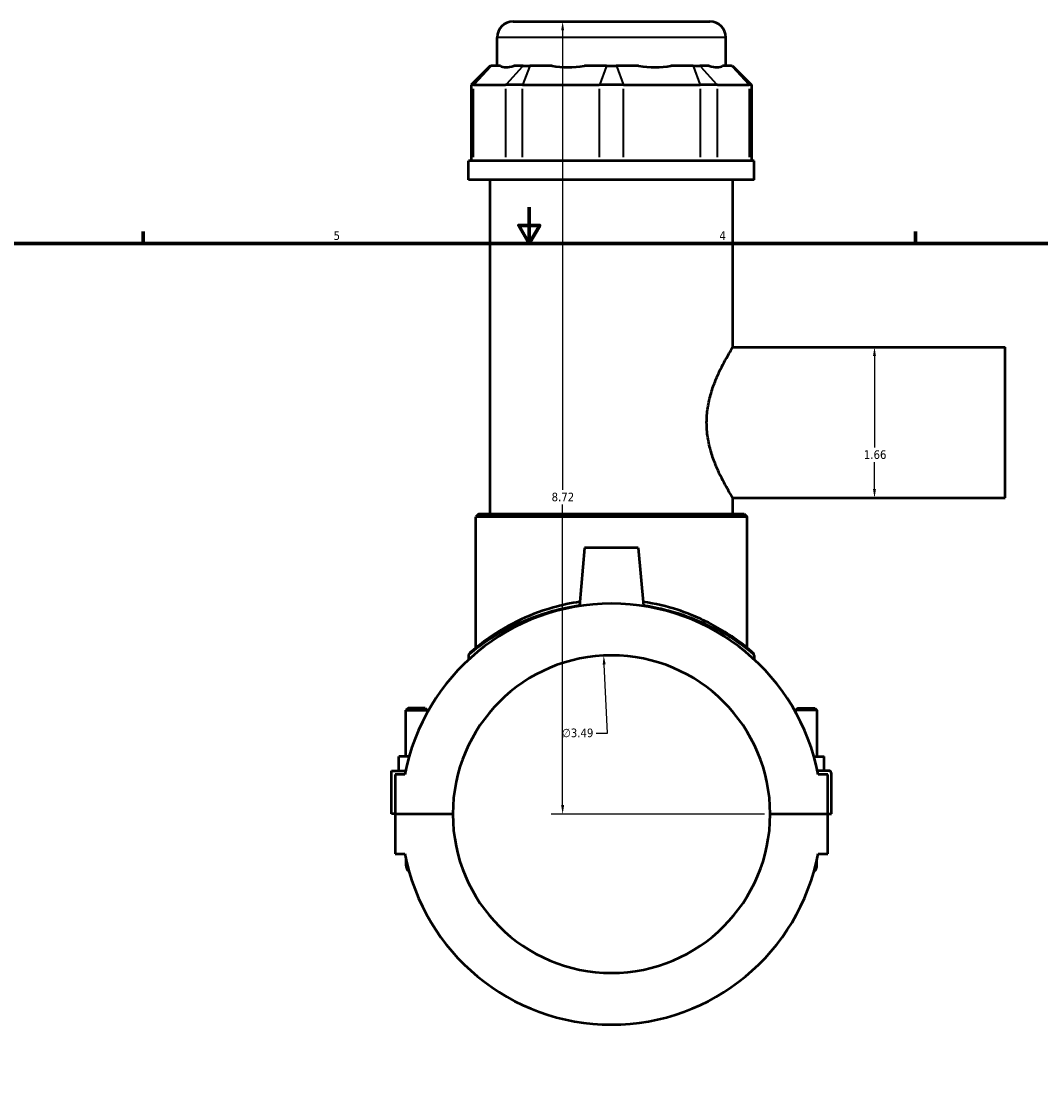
# Model space of a CAD drawing. Header units: inches. Extents: x 0.1 to 46.2, y -0.2 to 46.7.
# Tile 4 of 8: x 11.4 to 22.6, y 11.6 to 23.4. Entities that reach past the tile are written whole.
import ezdxf

# ---------------------------------------------------------------- set-up
doc = ezdxf.new("R2010")
doc.units = ezdxf.units.IN
doc.header["$MEASUREMENT"] = 0
for name, color, linetype, lineweight in [('Border (ANSI)', 7, 'Continuous', 70), ('Dimension (ANSI)', 7, 'Continuous', 25), ('Visible (ANSI)', 7, 'Continuous', 50), ('Visible Narrow (ANSI)', 7, 'Continuous', 35)]:
    doc.layers.add(name, color=color, linetype=linetype, lineweight=lineweight)
doc.styles.add('Note Text (ANSI)', font='tahoma.ttf')
doc.dimstyles.new('Default (ANSI)', dxfattribs={"dimtxt": 0.094488, "dimasz": 0.098425, "dimexe": 0.125, "dimexo": 0.0625, "dimgap": 0.031496, "dimtad": 0, "dimtih": 1, "dimtoh": 1, "dimrnd": 1e-08, "dimzin": 4, "dimdsep": 46, "dimtxsty": 'Note Text (ANSI)', "dimcen": 0.09, "dimdle": 0.393701, "dimclrd": 256, "dimclre": 256, "dimclrt": 5, "dimadec": 0, "dimazin": 1, "dimtfac": 1, "dimtofl": 0, "dimtmove": 0, "dimatfit": 3, "dimfxl": 1, "dimtolj": 1, "dimtzin": 4, "dimlwd": -1, "dimlwe": -1, "dimarcsym": 0})

# ---------------------------------------------------------------- blocks, each defined once
blk = doc.blocks.new('Borders Default Border')
at = {"layer": 'Border (ANSI)'}
for p, q in [((12.75, 21), (12.75, 21.134)), ((21.25, 21), (21.25, 21.134))]:
    blk.add_line(p, q, dxfattribs=at)
at = {"layer": 'Border (ANSI)', "flags": 128}
for points in [[(17, 21.4), (17, 21), (16.885, 21.2), (17.115, 21.2), (17, 21)], [(0.5, 1), (0.5, 21), (33.5, 21), (33.5, 1), (0.5, 1)]]:
    blk.add_lwpolyline(points, dxfattribs=at)
at = {"layer": 'Border (ANSI)', "color": 5, "true_color": 0x0000ff, "char_height": 0.0945, "attachment_point": 7, "style": 'Note Text (ANSI)'}
for s, insert in [('5', (14.847, 21.038)), ('4', (19.092, 21.04))]:
    blk.add_mtext(s, dxfattribs=dict(at, insert=insert))
blk = doc.blocks.new('*D6')
at = {"layer": 'Defpoints', "color": 0, "transparency": 16777216}
for p in [(17.819, 16.469), (17.99, 12.981)]:
    blk.add_point(p, dxfattribs=at)
at = {"layer": 'Dimension (ANSI)', "transparency": 16777216}
for p, q in [((17.861, 15.615), (17.824, 16.371)), ((17.736, 15.615), (17.861, 15.615))]:
    blk.add_line(p, q, dxfattribs=at)
blk.add_solid([(17.841, 16.372), (17.808, 16.37), (17.819, 16.469)], dxfattribs=at)
at = {"layer": 'Dimension (ANSI)', "color": 5, "transparency": 16777216, "insert": (17.36, 15.666), "char_height": 0.0945, "attachment_point": 1, "style": 'Note Text (ANSI)'}
blk.add_mtext('\\A1;∅3.49', dxfattribs=at)
blk = doc.blocks.new('*D7')
at = {"layer": 'Defpoints', "color": 0, "transparency": 16777216}
for p in [(20.799, 19.86), (20.799, 18.203), (20.799, 18.203)]:
    blk.add_point(p, dxfattribs=at)
at = {"layer": 'Dimension (ANSI)', "transparency": 16777216}
for p, q in [((20.799, 19.762), (20.799, 18.758)), ((20.799, 18.301), (20.799, 18.596))]:
    blk.add_line(p, q, dxfattribs=at)
for points in [[(20.782, 19.762), (20.815, 19.762), (20.799, 19.86)], [(20.782, 18.301), (20.815, 18.301), (20.799, 18.203)]]:
    blk.add_solid(points, dxfattribs=at)
at = {"layer": 'Dimension (ANSI)', "color": 5, "transparency": 16777216, "insert": (20.682, 18.726), "char_height": 0.0945, "attachment_point": 1, "style": 'Note Text (ANSI)'}
blk.add_mtext('\\A1;1.66', dxfattribs=at)
blk = doc.blocks.new('*D8')
at = {"layer": 'Defpoints', "color": 0, "transparency": 16777216}
for p in [(17.367, 23.441), (17.905, 23.441), (19.651, 14.725)]:
    blk.add_point(p, dxfattribs=at)
at = {"layer": 'Dimension (ANSI)', "transparency": 16777216}
for p, q in [((17.367, 23.343), (17.367, 18.291)), ((17.367, 14.824), (17.367, 18.129)), ((19.588, 14.725), (17.242, 14.725))]:
    blk.add_line(p, q, dxfattribs=at)
for points in [[(17.351, 23.343), (17.384, 23.343), (17.367, 23.441)], [(17.351, 14.824), (17.384, 14.824), (17.367, 14.725)]]:
    blk.add_solid(points, dxfattribs=at)
at = {"layer": 'Dimension (ANSI)', "color": 5, "transparency": 16777216, "insert": (17.246, 18.26), "char_height": 0.0945, "attachment_point": 1, "style": 'Note Text (ANSI)'}
blk.add_mtext('\\A1;8.72', dxfattribs=at)

msp = doc.modelspace()

# ---------------------------------------------------------------- linework, layer by layer
at = {"layer": 'Visible (ANSI)'}
for p, q in [((16.822, 23.441), (18.987, 23.441)), ((16.647, 22.953), (16.647, 23.267)), ((19.162, 22.953), (19.162, 23.267)), ((16.571, 22.953), (16.362, 22.744)), ((16.571, 22.953), (16.582, 22.953)), ((16.683, 22.953), (16.582, 22.953)), ((16.932, 22.953), (16.831, 22.953)), ((16.932, 22.953), (17.007, 22.953)), ((17.251, 22.953), (17.007, 22.953)), ((17.851, 22.953), (17.607, 22.953)), ((17.851, 22.953), (17.958, 22.953)), ((18.202, 22.953), (17.958, 22.953)), ((18.802, 22.953), (18.558, 22.953)), ((18.802, 22.953), (18.878, 22.953)), ((18.979, 22.953), (18.878, 22.953)), ((19.227, 22.953), (19.126, 22.953)), ((19.227, 22.953), (19.238, 22.953)), ((19.238, 22.953), (19.447, 22.744)), ((16.388, 22.744), (16.362, 22.744)), ((16.362, 22.744), (16.362, 21.908)), ((16.388, 22.744), (16.738, 22.744)), ((16.927, 22.744), (16.738, 22.744)), ((16.927, 22.744), (17.771, 22.744)), ((18.038, 22.744), (17.771, 22.744)), ((18.038, 22.744), (18.882, 22.744)), ((19.071, 22.744), (18.882, 22.744)), ((19.071, 22.744), (19.421, 22.744)), ((19.447, 22.744), (19.421, 22.744)), ((19.447, 22.744), (19.447, 21.908)), ((19.476, 21.908), (16.333, 21.908)), ((16.333, 21.699), (16.333, 21.908)), ((19.476, 21.699), (19.476, 21.908)), ((19.476, 21.699), (16.333, 21.699)), ((16.569, 18.029), (16.569, 21.699)), ((19.24, 19.86), (19.24, 21.699)), ((19.24, 19.86), (22.235, 19.86)), ((22.235, 18.203), (22.235, 19.86)), ((19.24, 18.203), (22.235, 18.203)), ((19.24, 18.029), (19.24, 18.203)), ((16.447, 18.029), (16.412, 17.995)), ((16.447, 18.029), (19.363, 18.029)), ((19.363, 18.029), (19.397, 17.995)), ((19.397, 17.995), (16.412, 17.995)), ((16.412, 16.554), (16.412, 17.995)), ((19.397, 16.554), (19.397, 17.995)), ((17.609, 17.652), (17.553, 17.014)), ((18.2, 17.652), (17.609, 17.652)), ((18.2, 17.652), (18.256, 17.014)), ((16.333, 16.471), (16.333, 16.426)), ((19.476, 16.471), (19.476, 16.426)), ((15.666, 15.891), (15.643, 15.868)), ((15.855, 15.891), (15.666, 15.891)), ((15.855, 15.891), (15.879, 15.868)), ((19.954, 15.891), (19.93, 15.868)), ((19.954, 15.891), (20.143, 15.891)), ((20.143, 15.891), (20.166, 15.868)), ((15.643, 15.868), (15.879, 15.868)), ((15.643, 15.359), (15.643, 15.868)), ((15.879, 15.847), (15.879, 15.868)), ((20.166, 15.868), (19.93, 15.868)), ((19.93, 15.868), (19.93, 15.847)), ((20.166, 15.868), (20.166, 15.359)), ((15.678, 15.359), (15.564, 15.359)), ((15.564, 15.201), (15.564, 15.359)), ((20.132, 15.359), (20.245, 15.359)), ((20.245, 15.201), (20.245, 15.359)), ((15.485, 15.201), (15.639, 15.201)), ((15.485, 14.727), (15.485, 15.201)), ((15.631, 15.162), (15.525, 15.162)), ((15.525, 15.162), (15.525, 14.727)), ((20.304, 15.201), (20.17, 15.201)), ((20.285, 15.162), (20.178, 15.162)), ((20.285, 14.727), (20.285, 15.162)), ((20.324, 14.727), (20.324, 15.181)), ((15.525, 14.727), (15.485, 14.727)), ((15.525, 14.727), (16.158, 14.727)), ((15.525, 14.723), (15.525, 14.289)), ((16.158, 14.723), (15.525, 14.723)), ((15.643, 14.723), (15.643, 14.727)), ((15.879, 14.723), (15.879, 14.727)), ((19.651, 14.727), (20.285, 14.727)), ((20.285, 14.723), (19.651, 14.723)), ((19.93, 14.727), (19.93, 14.723)), ((20.166, 14.727), (20.166, 14.723)), ((20.285, 14.727), (20.324, 14.727)), ((20.285, 14.289), (20.285, 14.723)), ((15.525, 14.289), (15.631, 14.289)), ((15.643, 14.231), (15.643, 14.171)), ((20.166, 14.171), (20.166, 14.231)), ((20.178, 14.289), (20.285, 14.289))]:
    msp.add_line(p, q, dxfattribs=at)
for centre, radius, start, end in [((16.822, 23.267), 0.175, 90, 180), ((18.987, 23.267), 0.175, 0, 90), ((17.905, 14.725), 2.315, 10.8674, 169.1326), ((17.905, 14.725), 1.746, 0.0646, 179.9354), ((16.368, 16.471), 0.0349, 131.3503, 180), ((19.441, 16.471), 0.0349, 0, 48.6497), ((20.304, 15.181), 0.0197, 0, 90), ((17.905, 14.725), 1.746, 180.0646, 359.9354), ((17.905, 14.725), 2.315, 190.8674, 349.1326), ((15.761, 14.171), 0.118, 180, 226.5932), ((20.048, 14.171), 0.118, 313.4068, 0)]:
    msp.add_arc(centre, radius, start, end, dxfattribs=at)
for major_axis, ratio, start_param, end_param in [((-1.233, -1.233), 0.198912, 0.042463, 0.350237), ((1.045, 1.045), 0.668179, 3.576754, 3.884528), ((1.045, -1.045), 0.668179, 5.54025, 5.848024), ((1.233, -1.233), 0.198912, 5.932949, 6.240723)]:
    msp.add_ellipse((17.905, 24.196), major_axis=major_axis, ratio=ratio, start_param=start_param, end_param=end_param, dxfattribs=at)
for points, knots in [([(19.24, 18.203), (19.24, 18.203), (19.237, 18.208), (19.224, 18.23), (19.214, 18.246), (19.188, 18.289), (19.173, 18.315), (19.14, 18.376), (19.122, 18.409), (19.087, 18.481), (19.069, 18.522), (19.033, 18.611), (19.015, 18.659), (18.985, 18.761), (18.973, 18.814), (18.956, 18.922), (18.952, 18.977), (18.952, 19.085), (18.956, 19.14), (18.973, 19.249), (18.985, 19.302), (19.015, 19.403), (19.033, 19.452), (19.069, 19.54), (19.087, 19.581), (19.122, 19.653), (19.14, 19.687), (19.173, 19.747), (19.188, 19.774), (19.214, 19.817), (19.224, 19.833), (19.237, 19.855), (19.24, 19.86), (19.24, 19.86)], [3.280962, 3.280962, 3.280962, 3.280962, 3.689515, 3.689515, 4.098067, 4.098067, 4.506619, 4.506619, 4.915172, 4.915172, 5.32686, 5.32686, 5.738548, 5.738548, 6.150237, 6.150237, 6.561925, 6.561925, 6.973613, 6.973613, 7.385302, 7.385302, 7.79699, 7.79699, 8.208678, 8.208678, 8.617231, 8.617231, 9.025783, 9.025783, 9.434335, 9.434335, 9.842887, 9.842887, 9.842887, 9.842887]), ([(17.558, 17.06), (17.455, 17.045), (17.356, 17.023), (17.115, 16.955), (16.981, 16.902), (16.727, 16.777), (16.612, 16.704), (16.491, 16.616), (16.46, 16.593), (16.396, 16.542), (16.369, 16.519), (16.348, 16.501), (16.345, 16.497), (16.345, 16.497)], [19.908805, 19.908805, 19.908805, 19.908805, 20.705916, 20.705916, 21.958058, 21.958058, 23.435366, 23.435366, 24.023515, 24.023515, 24.918804, 24.918804, 25.373097, 25.373097, 25.373097, 25.373097]), ([(19.464, 16.497), (19.464, 16.497), (19.451, 16.509), (19.397, 16.555), (19.351, 16.592), (19.239, 16.674), (19.174, 16.717), (18.972, 16.836), (18.814, 16.912), (18.515, 17.009), (18.386, 17.04), (18.252, 17.06)], [25.373097, 25.373097, 25.373097, 25.373097, 26.239027, 26.239027, 27.263309, 27.263309, 28.190525, 28.190525, 29.791632, 29.791632, 30.837344, 30.837344, 30.837344, 30.837344])]:
    msp.add_open_spline(points, degree=3, knots=knots, dxfattribs=at)
at = {"layer": 'Visible Narrow (ANSI)'}
for p, q in [((19.146, 23.267), (16.663, 23.267)), ((16.572, 22.943), (16.398, 22.754)), ((16.922, 22.943), (16.748, 22.754)), ((17.003, 22.943), (16.931, 22.754)), ((17.847, 22.943), (17.775, 22.754)), ((17.962, 22.943), (18.034, 22.754)), ((18.806, 22.943), (18.878, 22.754)), ((18.887, 22.943), (19.061, 22.754)), ((19.237, 22.943), (19.411, 22.754)), ((16.388, 21.95), (16.388, 22.702)), ((16.738, 22.702), (16.738, 21.95)), ((16.927, 21.95), (16.927, 22.702)), ((17.771, 22.702), (17.771, 21.95)), ((18.038, 21.95), (18.038, 22.702)), ((18.882, 22.702), (18.882, 21.95)), ((19.071, 21.95), (19.071, 22.702)), ((19.421, 22.702), (19.421, 21.95))]:
    msp.add_line(p, q, dxfattribs=at)
for points, knots in [([(16.333, 16.471), (16.333, 16.471), (16.337, 16.474), (16.358, 16.492), (16.385, 16.515), (16.449, 16.565), (16.48, 16.588), (16.602, 16.674), (16.718, 16.747), (16.974, 16.87), (17.109, 16.922), (17.352, 16.989), (17.451, 17.011), (17.555, 17.026)], [-25.373097, -25.373097, -25.373097, -25.373097, -24.918804, -24.918804, -24.023515, -24.023515, -23.435366, -23.435366, -21.958058, -21.958058, -20.705916, -20.705916, -19.909808, -19.909808, -19.909808, -19.909808]), ([(18.255, 17.026), (18.39, 17.006), (18.519, 16.975), (18.821, 16.88), (18.98, 16.805), (19.184, 16.688), (19.249, 16.645), (19.362, 16.564), (19.408, 16.528), (19.463, 16.483), (19.476, 16.471), (19.476, 16.471)], [-30.83634, -30.83634, -30.83634, -30.83634, -29.791632, -29.791632, -28.190525, -28.190525, -27.263309, -27.263309, -26.239027, -26.239027, -25.373097, -25.373097, -25.373097, -25.373097])]:
    msp.add_open_spline(points, degree=3, knots=knots, dxfattribs=at)

# ---------------------------------------------------------------- block references
msp.add_blockref('Borders Default Border', (0, 0))

# ---------------------------------------------------------------- dimensions: what is measured, and where the dimension line sits
at = {"layer": 'Dimension (ANSI)'}
for base, p1, p2, angle, override, picture, middle in [((17.367, 23.441), (19.651, 14.725), (17.905, 23.441), 90, {"dimgap": 0.031496, "dimdec": 2, "dimse2": 1, "dimtol": 0, "dimlim": 0, "dimtp": 0, "dimtm": 0, "dimtdec": 2, "dimatfit": 1}, '*D8', (17.367, 18.21)), ((20.799, 18.203), (20.799, 19.86), (20.799, 18.203), 270, {"dimgap": 0.031496, "dimdec": 2, "dimse1": 1, "dimse2": 1, "dimtol": 0, "dimlim": 0, "dimtp": 0, "dimtm": 0, "dimtdec": 2, "dimatfit": 1}, '*D7', (20.799, 18.677))]:
    dim = msp.add_linear_dim(base=base, p1=p1, p2=p2, angle=angle, dimstyle='Default (ANSI)', override=override, dxfattribs=at)
    dim.commit()
    dim.dimension.update_dxf_attribs({"geometry": picture, "text_midpoint": middle, "dimtype": 160})
dim = msp.add_diameter_dim_2p(p1=(17.99, 12.981), p2=(17.819, 16.469), dimstyle='Default (ANSI)', override={"dimgap": 0.031496, "dimdec": 2, "dimlfac": 1, "dimtol": 0, "dimlim": 0, "dimtp": 0, "dimtm": 0, "dimtdec": 2}, dxfattribs=at)
dim.commit()
dim.dimension.update_dxf_attribs({"geometry": '*D6', "text_midpoint": (17.533, 15.615), "dimtype": 163})

doc.saveas('drawing.dxf')
